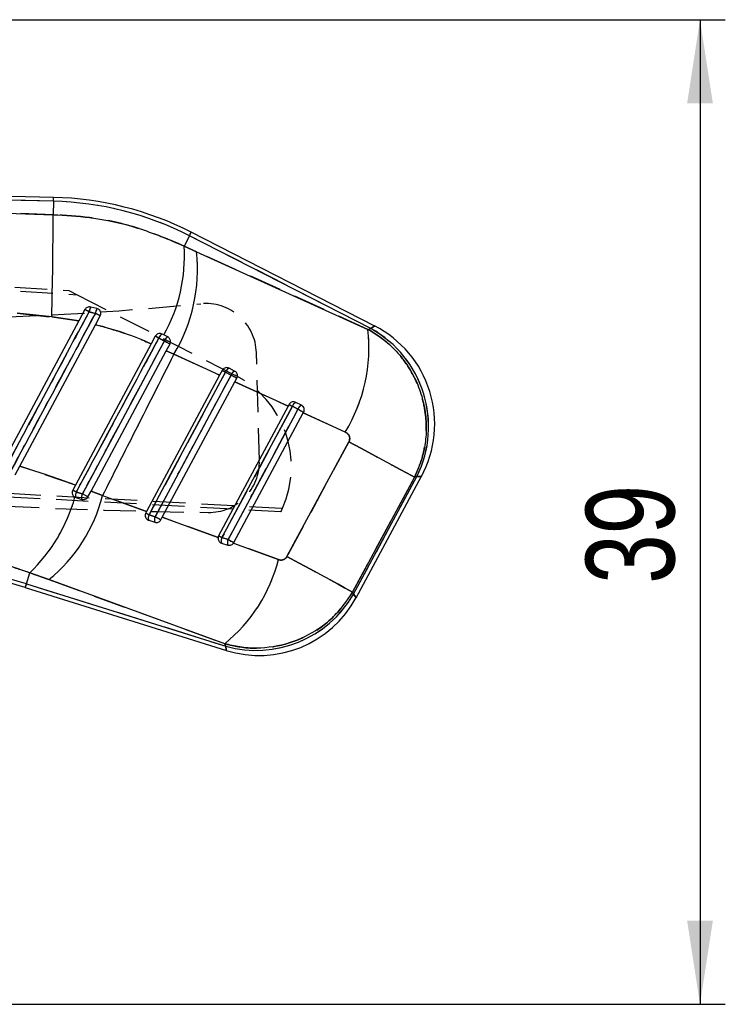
# Model space of a CAD drawing. Extents: x 40 to 416, y 11 to 279.
# Tile 19 of 39: x 184 to 212, y 221 to 260. Entities that reach past the tile are written whole.
import ezdxf

# ---------------------------------------------------------------- set-up
doc = ezdxf.new("R2010")
doc.units = 0
doc.linetypes.add('HIDDEN', pattern=[1.905, 1.27, -0.635])
doc.layers.get('0').update_dxf_attribs({"linetype": 'CONTINUOUS'})
doc.styles.add('SLDTEXTSTYLE0', font='TXT', dxfattribs={"width": 0.75})
doc.dimstyles.new('SLDDIMSTYLE0', dxfattribs={"dimtxt": 3.5, "dimasz": 3.302, "dimexe": 0, "dimexo": 0.0625, "dimgap": 0.875, "dimtad": 1, "dimdec": 0, "dimrnd": 1e-09, "dimzin": 12, "dimtxsty": 'SLDTEXTSTYLE0', "dimsah": 1, "dimcen": 0.09, "dimazin": 3, "dimtfac": 1, "dimtdec": 0, "dimtofl": 0, "dimtmove": 0, "dimatfit": 3, "dimtolj": 1, "dimtzin": 12})

# ---------------------------------------------------------------- blocks, each defined once
blk = doc.blocks.new('_D_1')
at = {"color": 179, "linetype": 'CONTINUOUS'}
for p, q in [((118.227, 260.066), (212.043, 260.066)), ((211.043, 260.066), (211.043, 221.166)), ((150.048, 221.166), (212.043, 221.166))]:
    blk.add_line(p, q, dxfattribs=at)
for points in [[(211.043, 260.066), (210.535, 256.764), (211.551, 256.764)], [(211.043, 221.166), (211.551, 224.468), (210.535, 224.468)]]:
    blk.add_solid(points, dxfattribs=at)
at = {"color": 179, "linetype": 'CONTINUOUS', "insert": (206.531, 237.781, 0.1), "char_height": 3.5, "attachment_point": 1, "rotation": 90, "style": 'SLDTEXTSTYLE0'}
blk.add_mtext('39', dxfattribs=at)

msp = doc.modelspace()

# ---------------------------------------------------------------- linework, layer by layer
at = {"color": 7, "linetype": 'CONTINUOUS'}
for p, q in [((185.50364, 253.04752), (161.7062, 253.60823)), ((185.49996, 252.8914), (161.81849, 253.44937)), ((185.49996, 252.8914), (185.48749, 252.362)), ((182.8587, 252.45031), (185.48749, 252.362)), ((190.86948, 251.53157), (190.66145, 251.12457)), ((198.04091, 247.86602), (190.86948, 251.53157)), ((198.19402, 247.96315), (190.94056, 251.67062)), ((190.66145, 251.12457), (191.15276, 250.90005)), ((191.15276, 250.90005), (197.92686, 247.83052)), ((186.74372, 248.61313), (186.50226, 248.16257)), ((187.21959, 248.65279), (186.97148, 248.71429)), ((185.43232, 248.32089), (184.06941, 248.46721)), ((186.50226, 248.16257), (185.43232, 248.32089)), ((187.16558, 248.01632), (187.34968, 248.35987)), ((186.50226, 248.16257), (183.52827, 242.61305)), ((184.17017, 242.42685), (187.16558, 248.01632)), ((197.92686, 247.83052), (198.04091, 247.86602)), ((189.5248, 247.56194), (189.36368, 247.26142)), ((189.86218, 247.613), (189.7961, 247.64678)), ((190.01872, 247.53299), (189.86218, 247.613)), ((189.36368, 247.26142), (186.372, 241.68117)), ((189.96011, 246.98562), (190.10524, 247.25632)), ((186.98933, 241.44436), (189.96011, 246.98562)), ((190.25895, 246.84664), (189.96011, 246.98562)), ((192.06644, 246.02714), (190.25895, 246.84664)), ((192.65954, 246.18318), (192.43692, 246.29697)), ((192.06644, 246.02714), (189.17598, 240.63569)), ((192.16562, 246.21213), (192.06644, 246.02714)), ((192.29825, 246.14089), (192.52087, 246.02711)), ((192.66518, 245.75565), (192.74606, 245.90651)), ((189.79848, 240.40853), (192.66518, 245.75565)), ((194.77287, 244.79971), (192.66518, 245.75565)), ((194.77287, 244.79971), (192.02678, 239.67755)), ((194.80644, 244.86232), (194.77287, 244.79971)), ((194.93912, 244.79112), (195.16174, 244.67734)), ((195.30036, 244.83337), (195.07774, 244.94716)), ((192.62753, 239.40982), (195.37156, 244.52811)), ((195.37156, 244.52811), (195.38688, 244.5567)), ((197.0307, 243.77514), (195.37156, 244.52811)), ((194.72687, 238.85606), (197.17121, 243.39245)), ((183.9864, 242.08393), (184.17017, 242.42685)), ((199.76645, 241.98924), (197.31895, 237.45451)), ((197.35305, 237.37074), (199.8609, 242.01864)), ((197.45523, 237.23122), (200.04208, 242.02556)), ((199.8609, 242.01864), (199.76645, 241.98924)), ((186.372, 241.68117), (186.26318, 241.4782)), ((186.34898, 241.20189), (186.38156, 241.18852)), ((186.38156, 241.18852), (186.62449, 241.11262)), ((186.86394, 241.21046), (186.64525, 241.32776)), ((186.86394, 241.21046), (186.98933, 241.44436)), ((186.98933, 241.44436), (187.4401, 241.26903)), ((187.4401, 241.26903), (189.17598, 240.63569)), ((189.17598, 240.63569), (189.14498, 240.57787)), ((189.52048, 240.43078), (189.27754, 240.50667)), ((189.74573, 240.31014), (189.79848, 240.40853)), ((189.79848, 240.40853), (192.00388, 239.60356)), ((189.26335, 240.28819), (189.50629, 240.21229)), ((192.14515, 239.38787), (192.38809, 239.31197)), ((192.40228, 239.53051), (192.15935, 239.6064)), ((192.6098, 239.38232), (192.62753, 239.40982)), ((192.6098, 239.38232), (194.38608, 238.73344)), ((184.42979, 237.7773), (184.5672, 238.21711)), ((185.32076, 237.94642), (184.5672, 238.21711)), ((184.42979, 237.7773), (192.30663, 235.31644)), ((192.26692, 235.41397), (185.32076, 237.94642)), ((184.38322, 237.62823), (192.33094, 235.14523)), ((197.31895, 237.45451), (197.35305, 237.37074)), ((192.30663, 235.31644), (192.26692, 235.41397))]:
    msp.add_line(p, q, dxfattribs=at)
at = {"color": 7, "linetype": 'HIDDEN'}
for p, q in [((185.49996, 252.8914), (161.81849, 253.44937)), ((185.49996, 252.8914), (185.48749, 252.362)), ((185.48749, 252.362), (182.8587, 252.45031)), ((190.86948, 251.53157), (190.66145, 251.12457)), ((198.04091, 247.86602), (190.86948, 251.53157)), ((159.26341, 251.05444), (186.10865, 249.3659)), ((191.15276, 250.90005), (190.66145, 251.12457)), ((159.48753, 250.88448), (186.43934, 249.1975)), ((197.92686, 247.83052), (191.15276, 250.90005)), ((186.10865, 249.3659), (186.43934, 249.1975)), ((186.43934, 249.1975), (192.67953, 246.0196)), ((184.06941, 248.46721), (185.43232, 248.32089)), ((185.43232, 248.32089), (186.50226, 248.16257)), ((187.15568, 248.4646), (186.90976, 248.52498)), ((197.92686, 247.83052), (198.04091, 247.86602)), ((189.88513, 247.37431), (189.66472, 247.48698)), ((189.96011, 246.98562), (190.25895, 246.84664)), ((190.25895, 246.84664), (192.06644, 246.02714)), ((193.63843, 242.65408), (193.51731, 246.91236)), ((192.52087, 246.02711), (192.29825, 246.14089)), ((192.66518, 245.75565), (194.77287, 244.79971)), ((195.16174, 244.67734), (194.93912, 244.79112)), ((195.37156, 244.52811), (197.0307, 243.77514)), ((197.17121, 243.39245), (194.72687, 238.85606)), ((194.48689, 240.6232), (158.76611, 242.55798)), ((159.00852, 242.70063), (194.55245, 240.76456)), ((186.372, 241.68117), (184.17017, 242.42685)), ((197.31895, 237.45451), (199.76645, 241.98924)), ((197.35305, 237.37074), (199.8609, 242.01864)), ((199.8609, 242.01864), (199.76645, 241.98924)), ((186.40453, 241.40254), (186.64525, 241.32776)), ((186.86394, 241.21046), (186.64525, 241.32776)), ((187.4401, 241.26903), (186.98933, 241.44436)), ((189.17598, 240.63569), (187.4401, 241.26903)), ((189.27754, 240.50667), (189.52048, 240.43078)), ((192.00388, 239.60356), (189.79848, 240.40853)), ((192.15935, 239.6064), (192.40228, 239.53051)), ((194.38608, 238.73344), (192.6098, 239.38232)), ((184.42979, 237.7773), (184.5672, 238.21711)), ((184.5672, 238.21711), (185.32076, 237.94642)), ((184.42979, 237.7773), (192.30663, 235.31644)), ((185.32076, 237.94642), (192.26692, 235.41397)), ((197.31895, 237.45451), (197.35305, 237.37074)), ((192.30663, 235.31644), (192.26692, 235.41397))]:
    msp.add_line(p, q, dxfattribs=at)
at = {"color": 8, "linetype": 'CONTINUOUS', "flags": 128}
for points in [[(185.49996, 252.8914), (185.50157, 252.95961), (185.50272, 253.00842), (185.50341, 253.03774), (185.50364, 253.04752)], [(190.86948, 251.53157), (190.90053, 251.59232), (190.92275, 251.63579), (190.93611, 251.66191), (190.94056, 251.67062)], [(198.19402, 247.96315), (198.17697, 247.95233), (198.04091, 247.86602)], [(199.8609, 242.01864), (200.0219, 242.02479), (200.04208, 242.02556)], [(184.38322, 237.62823), (184.38614, 237.63757), (184.39489, 237.66557), (184.40945, 237.71218), (184.42979, 237.7773)], [(197.45522, 237.23122), (197.44385, 237.24676), (197.35305, 237.37074)], [(192.30663, 235.31644), (192.32824, 235.16429), (192.33094, 235.14523)]]:
    msp.add_lwpolyline(points, dxfattribs=at)
at = {"color": 7, "linetype": 'HIDDEN', "flags": 128}
for points in [[(198.04091, 247.86602), (198.17697, 247.95233), (198.19402, 247.96315)], [(190.10524, 247.25632), (190.10071, 247.25874), (190.08737, 247.26589), (190.06587, 247.27742), (190.03732, 247.29272), (190.00316, 247.31104), (189.9651, 247.33144), (189.92509, 247.35289), (189.88513, 247.37431)], [(192.29825, 246.14089), (192.10641, 245.78307), (191.33906, 244.3518), (189.27754, 240.50667)], [(189.52048, 240.43078), (189.71232, 240.7886), (190.47967, 242.21987), (192.52087, 246.02711)], [(194.93912, 244.79112), (194.74727, 244.4333), (193.97991, 243.00204), (192.15935, 239.6064)], [(192.40228, 239.53051), (192.59413, 239.88833), (193.36149, 241.31959), (195.16174, 244.67734)], [(197.17121, 243.39245), (197.65003, 243.13388), (198.10066, 242.89046), (198.51404, 242.66709), (198.88187, 242.46825), (199.19674, 242.29796), (199.45234, 242.15962), (199.64353, 242.05602), (199.76645, 241.98924)], [(200.04208, 242.02556), (200.0219, 242.02479), (199.8609, 242.01864)], [(186.38156, 241.18852), (186.34073, 241.2064), (186.31533, 241.22372)], [(192.00269, 239.58301), (192.00296, 239.5922), (192.00974, 239.63468)], [(194.72687, 238.85606), (195.20517, 238.59777), (195.65527, 238.35463), (196.06813, 238.13154), (196.43548, 237.93295), (196.74995, 237.76287), (197.00522, 237.62471), (197.19616, 237.52123), (197.31895, 237.45451)], [(184.42979, 237.7773), (184.40945, 237.71218), (184.39489, 237.66557), (184.38614, 237.63757), (184.38322, 237.62823)], [(197.35305, 237.37074), (197.44385, 237.24676), (197.45522, 237.23122)], [(192.33094, 235.14523), (192.32824, 235.16429), (192.30663, 235.31644)]]:
    msp.add_lwpolyline(points, dxfattribs=at)
at = {"color": 7, "linetype": 'CONTINUOUS', "flags": 128}
for points in [[(189.88513, 247.37431), (189.69338, 247.01645), (188.92636, 245.58499), (186.64525, 241.32776)], [(189.88513, 247.37431), (189.92509, 247.35289), (189.9651, 247.33144), (190.00316, 247.31104), (190.03732, 247.29272), (190.06587, 247.27742), (190.08737, 247.26589), (190.10071, 247.25874), (190.10524, 247.25632)], [(189.27754, 240.50667), (189.46938, 240.86449), (190.23674, 242.29576), (192.29825, 246.14089)], [(192.52087, 246.02711), (192.32904, 245.66929), (191.56168, 244.23802), (189.52048, 240.43078)], [(192.15935, 239.6064), (192.35119, 239.96422), (193.11855, 241.39548), (194.93912, 244.79112)], [(195.16174, 244.67734), (194.9699, 244.31952), (194.20253, 242.88826), (192.40228, 239.53051)], [(199.76645, 241.98924), (199.64353, 242.05602), (199.45234, 242.15962), (199.19674, 242.29796), (198.88187, 242.46825), (198.51404, 242.66709), (198.10066, 242.89046), (197.65003, 243.13388), (197.17121, 243.39245)], [(197.31895, 237.45451), (197.19616, 237.52123), (197.00522, 237.62471), (196.74995, 237.76287), (196.43548, 237.93295), (196.06813, 238.13154), (195.65527, 238.35463), (195.20517, 238.59777), (194.72687, 238.85606)]]:
    msp.add_lwpolyline(points, dxfattribs=at)
at = {"color": 7, "linetype": 'CONTINUOUS'}
for centre, radius, start, end in [((185.2069, 240.45305), 12.4418, 62.926975, 88.650277), ((185.2069, 240.45305), 12.59797, 62.926975, 88.650277), ((36.43172, 252.37593), 149.05577, 358.4410862, 359.9946482), ((184.34606, 250.71528), 6.32864, 330.646508, 3.708059), ((184.69793, 250.19813), 6.49288, 328.923637, 6.206118), ((180.87122, 237.35208), 12.7003, 61.610405, 62.458533), ((187.60812, 248.40202), 0.7091, 153.872504, 170.014592), ((187.75638, 248.36554), 0.60882, 151.8472, 170.635787), ((179.13185, 233.36893), 17.09564, 61.269031, 62.007935), ((191.46143, 247.13254), 6.50299, 328.916581, 6.161557), ((195.88075, 243.98675), 4.44016, 333.688368, 60.888879), ((196.21468, 244.09069), 4.34899, 331.536367, 63.04157), ((121.80172, 120.97469), 143.56443, 61.790254, 61.8536075), ((189.9222, 247.40921), 0.26897, 117.959731, 163.192657), ((190.13325, 247.30101), 0.25871, 116.274896, 163.540781), ((192.5286, 246.07588), 0.23935, 112.522844, 164.238816), ((220.21581, 298.27763), 59.14076, 241.6865153, 241.8323747), ((192.75122, 245.96209), 0.23934, 112.52205, 164.238676), ((249.15127, 351.49955), 119.71398, 241.7677022, 241.8899602), ((245.87695, 339.86982), 107.86391, 241.7401061, 241.8200908), ((195.16941, 244.72613), 0.23929, 112.525121, 164.239731), ((195.39208, 244.6123), 0.23934, 112.533228, 164.233155), ((301.22454, 442.34911), 224.32888, 241.7837662, 241.8490043), ((180.05132, 242.9371), 6.53234, 313.734044, 344.595432), ((181.41436, 242.77536), 6.21117, 308.971328, 345.964675), ((155.34697, 183.54473), 65.66657, 61.7734906, 61.9133784), ((186.66561, 241.26627), 0.29451, 152.436754, 195.307811), ((186.8949, 241.1951), 0.28271, 152.014539, 196.963704), ((215.57073, 289.61785), 55.70672, 241.681487, 241.836251), ((189.50082, 240.38247), 0.2555, 150.915193, 201.65482), ((189.74375, 240.30657), 0.2555, 150.913833, 201.65436), ((245.34004, 344.38776), 117.99525, 241.766484, 241.8905622), ((239.22792, 327.47007), 99.67685, 241.7355612, 241.8220437), ((192.38262, 239.48217), 0.2555, 150.907934, 201.660067), ((192.62561, 239.40628), 0.25556, 150.912811, 201.655411), ((297.87982, 436.11187), 223.09133, 241.7838082, 241.8494406), ((177.087, 214.27415), 24.62346, 72.650277, 86.650277), ((177.087, 214.27415), 24.46729, 72.650277, 86.650277), ((188.36892, 240.23864), 6.20256, 308.93582, 345.955641), ((193.51112, 239.58305), 4.43337, 254.235314, 330.06528), ((193.62783, 239.29635), 4.34899, 252.521668, 331.774576)]:
    msp.add_arc(centre, radius, start, end, dxfattribs=at)
at = {"color": 7, "linetype": 'HIDDEN'}
for centre, radius, start, end in [((185.2069, 240.45305), 12.4418, 62.926975, 88.650277), ((36.43172, 252.37593), 149.05577, 358.4410862, 359.9946482), ((184.34606, 250.71528), 6.32864, 330.646508, 3.708059), ((184.69793, 250.19813), 6.49288, 328.923637, 6.206118), ((178.80955, 375.98241), 127.7508, 267.8577046, 275.6209027), ((180.87122, 237.35208), 12.7003, 61.610405, 62.458533), ((187.60812, 248.40202), 0.7091, 153.872504, 170.014592), ((187.75638, 248.36554), 0.60882, 151.8472, 170.635787), ((191.51812, 246.85549), 2, 1.629288, 95.620903), ((179.13185, 233.36893), 17.09564, 61.269031, 62.007935), ((191.46143, 247.13254), 6.50299, 328.916581, 6.161557), ((195.88075, 243.98675), 4.44016, 333.688368, 60.888879), ((121.80172, 120.97469), 143.56443, 61.790254, 61.8536075), ((189.9222, 247.40921), 0.26897, 117.959731, 163.192657), ((190.13325, 247.30101), 0.25871, 116.274896, 163.540781), ((192.5286, 246.07588), 0.23935, 112.522844, 164.238816), ((220.21581, 298.27763), 59.14076, 241.6865153, 241.8323747), ((192.75122, 245.96209), 0.23934, 112.52205, 164.238676), ((249.15127, 351.49955), 119.71398, 241.7677022, 241.8899602), ((190.83702, 242.40164), 4.0601, 336.220761, 63.011733), ((245.87695, 339.86982), 107.86391, 241.7401061, 241.8200908), ((195.16941, 244.72613), 0.23929, 112.525121, 164.239731), ((195.39208, 244.6123), 0.23934, 112.533228, 164.233155), ((301.22454, 442.34911), 224.32888, 241.7837662, 241.8490043), ((194.89818, 474.57432), 234, 261.1866911, 269.1951312), ((191.63924, 242.59721), 2, 269.195131, 1.629288), ((180.05132, 242.9371), 6.53234, 313.734044, 344.595432), ((181.41436, 242.77536), 6.21117, 308.971328, 345.964675), ((155.34697, 183.54473), 65.66657, 61.7734906, 61.9133784), ((186.66561, 241.26627), 0.29451, 152.436754, 195.307811), ((186.8949, 241.1951), 0.28271, 152.014539, 196.963704), ((215.57073, 289.61785), 55.70672, 241.681487, 241.836251), ((189.50082, 240.38247), 0.2555, 150.915193, 201.65482), ((189.74375, 240.30657), 0.2555, 150.913833, 201.65436), ((245.34004, 344.38776), 117.99525, 241.766484, 241.8905622), ((190.83702, 242.40164), 4.0601, 334.021772, 336.220761), ((239.22792, 327.47007), 99.67685, 241.7355612, 241.8220437), ((192.38262, 239.48217), 0.2555, 150.907934, 201.660067), ((192.62561, 239.40628), 0.25556, 150.912811, 201.655411), ((297.87982, 436.11187), 223.09133, 241.7838082, 241.8494406), ((192.44862, 239.50573), 0.203, 310.158845, 331.803354), ((177.087, 214.27415), 24.62346, 72.650277, 86.650277), ((188.36892, 240.23864), 6.20256, 308.93582, 345.955641), ((193.51112, 239.58305), 4.43337, 254.235314, 330.06528)]:
    msp.add_arc(centre, radius, start, end, dxfattribs=at)
at = {"color": 7, "linetype": 'CONTINUOUS'}
for points, knots in [([(185.48749, 252.362), (185.96935, 252.33409), (187.09624, 252.2688), (188.85805, 251.88652), (190.05499, 251.3808), (190.66145, 251.12457)], [0, 0, 0, 0, 0.26929053, 0.62976437, 1, 1, 1, 1]), ([(186.97148, 248.71429), (186.94874, 248.71761), (186.90326, 248.72424), (186.83622, 248.70474), (186.77952, 248.66753), (186.75529, 248.63072), (186.74372, 248.61313)], [0, 0, 0, 0, 0.25461392, 0.5091649, 0.76548392, 1, 1, 1, 1]), ([(187.34968, 248.35987), (187.3585, 248.38108), (187.37613, 248.4235), (187.37393, 248.49371), (187.35021, 248.55884), (187.30598, 248.61211), (187.25871, 248.64138), (187.22834, 248.65024), (187.21959, 248.65279)], [0, 0, 0, 0, 0.18595435, 0.3719279, 0.55737192, 0.7418712, 0.92562414, 1, 1, 1, 1]), ([(183.55032, 242.25275), (184.10237, 243.28347), (185.22216, 245.37421), (186.342, 247.46495), (186.90976, 248.52498)], [0, 0, 0, 0, 0.49298815, 1, 1, 1, 1]), ([(187.15568, 248.4646), (187.09178, 248.3453), (186.77229, 247.74881), (185.65168, 245.65662), (184.59499, 243.68372), (183.79389, 242.18801)], [0, 0, 0, 0, 0.05702058, 0.28510244, 1, 1, 1, 1]), ([(186.90976, 248.52498), (186.97236, 248.50961), (187.05435, 248.48948), (187.13629, 248.46936), (187.15568, 248.4646)], [0, 0, 0, 0, 0.76338283, 1, 1, 1, 1]), ([(189.36368, 247.26142), (189.00992, 247.4094), (188.29857, 247.70696), (187.54459, 247.91283), (187.16558, 248.01632)], [0, 0, 0, 0, 0.497320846, 1, 1, 1, 1]), ([(197.92686, 247.83052), (198.14153, 247.69914), (198.57086, 247.43637), (199.12875, 246.90056), (199.59563, 246.27077), (199.94316, 245.57017), (200.15764, 244.83531), (200.24469, 244.11292), (200.21139, 243.41159), (200.07503, 242.6955), (199.8757, 242.2393), (199.76645, 241.98924)], [0, 0, 0, 0, 0.11198691, 0.22397285, 0.34080846, 0.45764358, 0.5676767, 0.67770934, 0.77801497, 0.87832073, 1, 1, 1, 1]), ([(186.40453, 241.40254), (186.46845, 241.52183), (186.78803, 242.11827), (187.87475, 244.14643), (188.89757, 246.05528), (189.66472, 247.48698)], [0, 0, 0, 0, 0.0588163, 0.2940817, 1, 1, 1, 1]), ([(189.7961, 247.64678), (189.77412, 247.65534), (189.73018, 247.67245), (189.65836, 247.66789), (189.59278, 247.64082), (189.54832, 247.60104), (189.53047, 247.57137), (189.5248, 247.56194)], [0, 0, 0, 0, 0.22458548, 0.44909507, 0.67474985, 0.89660141, 1, 1, 1, 1]), ([(189.66472, 247.48698), (189.71628, 247.46063), (189.78982, 247.42303), (189.8632, 247.38552), (189.88513, 247.37431)], [0, 0, 0, 0, 0.70101201, 1, 1, 1, 1]), ([(190.10524, 247.25632), (190.1139, 247.27702), (190.13124, 247.31843), (190.1299, 247.38717), (190.10781, 247.45084), (190.0689, 247.5021), (190.03445, 247.52331), (190.01872, 247.53299)], [0, 0, 0, 0, 0.20623427, 0.41250352, 0.6182034, 0.82573956, 1, 1, 1, 1]), ([(190.25895, 246.84664), (189.71896, 245.78002), (188.77804, 243.92147), (187.83986, 242.06154), (187.4401, 241.26903)], [0, 0, 0, 0, 0.57389897, 1, 1, 1, 1]), ([(192.43692, 246.29697), (192.41476, 246.30558), (192.37043, 246.32281), (192.29793, 246.31789), (192.23209, 246.2901), (192.18832, 246.25012), (192.17092, 246.22101), (192.16562, 246.21213)], [0, 0, 0, 0, 0.22787636, 0.45574308, 0.68314209, 0.90333649, 1, 1, 1, 1]), ([(192.74606, 245.90651), (192.75472, 245.9272), (192.77203, 245.96857), (192.77074, 246.03712), (192.74879, 246.10075), (192.70992, 246.15214), (192.67534, 246.17345), (192.65954, 246.18318)], [0, 0, 0, 0, 0.20500084, 0.40999383, 0.61552479, 0.82436891, 1, 1, 1, 1]), ([(195.07774, 244.94716), (195.05565, 244.95576), (195.01145, 244.97296), (194.93902, 244.96814), (194.87339, 244.94053), (194.82945, 244.9007), (194.81196, 244.87153), (194.80644, 244.86232)], [0, 0, 0, 0, 0.227921, 0.45587653, 0.68178382, 0.89949429, 1, 1, 1, 1]), ([(195.38688, 244.5567), (195.39556, 244.57747), (195.41291, 244.619), (195.4115, 244.68768), (195.38936, 244.75152), (195.35035, 244.80266), (195.31585, 244.82386), (195.30036, 244.83337)], [0, 0, 0, 0, 0.20522185, 0.41039368, 0.61709987, 0.82801822, 1, 1, 1, 1]), ([(197.17121, 243.39245), (197.17901, 243.40923), (197.19953, 243.45337), (197.20879, 243.5367), (197.18473, 243.63405), (197.12347, 243.72197), (197.06159, 243.75744), (197.0307, 243.77514)], [0, 0, 0, 0, 0.1189833, 0.3129267, 0.52814047, 0.76452781, 1, 1, 1, 1]), ([(184.17017, 242.42685), (184.50553, 242.32308), (185.25074, 242.09251), (185.97415, 241.82713), (186.372, 241.68117)], [0, 0, 0, 0, 0.45002693, 1, 1, 1, 1]), ([(186.26318, 241.4782), (186.25448, 241.45734), (186.2371, 241.41564), (186.23861, 241.34694), (186.26099, 241.28263), (186.30005, 241.23197), (186.33439, 241.21086), (186.34898, 241.20189)], [0, 0, 0, 0, 0.20584407, 0.41150443, 0.62194631, 0.83946287, 1, 1, 1, 1]), ([(186.64525, 241.32776), (186.60738, 241.33953), (186.52723, 241.36443), (186.44691, 241.38938), (186.40453, 241.40254)], [0, 0, 0, 0, 0.47239399, 1, 1, 1, 1]), ([(186.62449, 241.11262), (186.64679, 241.10795), (186.69141, 241.09862), (186.75998, 241.11375), (186.81909, 241.14895), (186.85052, 241.1862), (186.86259, 241.20804), (186.86394, 241.21046)], [0, 0, 0, 0, 0.24591892, 0.49206809, 0.73310008, 0.97032521, 1, 1, 1, 1]), ([(189.14498, 240.57787), (189.1364, 240.5574), (189.11926, 240.51648), (189.12017, 240.44908), (189.1411, 240.38525), (189.18306, 240.3304), (189.22818, 240.3004), (189.25692, 240.29042), (189.26335, 240.28819)], [0, 0, 0, 0, 0.18100609, 0.36184953, 0.54718016, 0.74128961, 0.94206954, 1, 1, 1, 1]), ([(189.50629, 240.21229), (189.52884, 240.20759), (189.57398, 240.19818), (189.64291, 240.21402), (189.70522, 240.25044), (189.73199, 240.28989), (189.74573, 240.31014)], [0, 0, 0, 0, 0.24961899, 0.49949289, 0.74303447, 1, 1, 1, 1]), ([(192.02678, 239.67755), (192.01789, 239.65699), (192.00748, 239.63293), (192.00433, 239.60729), (192.00388, 239.60356)], [0, 0, 0, 0, 0.85458234, 1, 1, 1, 1]), ([(184.5672, 238.21711), (184.25757, 238.32286), (183.32222, 238.64229), (181.64269, 239.05263), (180.27594, 239.19502), (179.57961, 239.26757)], [0, 0, 0, 0, 0.19531955, 0.59003591, 1, 1, 1, 1]), ([(192.00388, 239.60356), (192.00364, 239.58078), (192.00316, 239.53527), (192.03072, 239.47233), (192.07701, 239.41762), (192.12158, 239.39816), (192.14515, 239.38787)], [0, 0, 0, 0, 0.23873416, 0.47715571, 0.72346188, 1, 1, 1, 1]), ([(192.38809, 239.31197), (192.41083, 239.30725), (192.45633, 239.29781), (192.52578, 239.31401), (192.57786, 239.34517), (192.6014, 239.37255), (192.6098, 239.38232)], [0, 0, 0, 0, 0.28399169, 0.56821772, 0.84599384, 1, 1, 1, 1]), ([(194.38608, 238.73344), (194.39953, 238.72914), (194.44167, 238.71567), (194.51604, 238.71166), (194.60215, 238.73416), (194.67778, 238.78232), (194.71051, 238.83148), (194.72687, 238.85606)], [0, 0, 0, 0, 0.10932246, 0.34232335, 0.56183159, 0.78091424, 1, 1, 1, 1]), ([(197.31895, 237.45451), (197.06855, 237.09316), (196.56787, 236.37063), (195.45199, 235.62993), (194.18738, 235.23056), (193.08843, 235.21225), (192.46338, 235.36573), (192.26692, 235.41397)], [0, 0, 0, 0, 0.22461623, 0.44911662, 0.66948339, 0.89611199, 1, 1, 1, 1])]:
    msp.add_open_spline(points, degree=3, knots=knots, dxfattribs=at)
at = {"color": 7, "linetype": 'HIDDEN'}
for points, knots in [([(190.66145, 251.12457), (190.0713, 251.37463), (188.87512, 251.8815), (187.11364, 252.26774), (185.96935, 252.33407), (185.48749, 252.362)], [0, 0, 0, 0, 0.36050476, 0.73070936, 1, 1, 1, 1]), ([(186.90976, 248.52498), (186.84587, 248.40568), (186.52638, 247.80919), (185.40654, 245.71846), (184.35064, 243.74701), (183.55032, 242.25275)], [0, 0, 0, 0, 0.05706004, 0.28530071, 1, 1, 1, 1]), ([(183.79389, 242.18801), (183.85778, 242.3073), (184.17726, 242.9038), (185.29784, 244.996), (186.35455, 246.9689), (187.15568, 248.4646)], [0, 0, 0, 0, 0.05702061, 0.28510242, 1, 1, 1, 1]), ([(187.16558, 248.01632), (187.54053, 247.91404), (188.29457, 247.70835), (189.00602, 247.41094), (189.36368, 247.26142)], [0, 0, 0, 0, 0.497271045, 1, 1, 1, 1]), ([(199.76645, 241.98924), (199.8757, 242.2393), (200.07503, 242.6955), (200.21139, 243.41159), (200.24469, 244.11292), (200.15764, 244.83531), (199.94316, 245.57017), (199.59563, 246.27077), (199.12875, 246.90056), (198.57086, 247.43637), (198.14153, 247.69914), (197.92686, 247.83052)], [0, 0, 0, 0, 0.121679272, 0.221985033, 0.322290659, 0.4323233, 0.542356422, 0.659191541, 0.776027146, 0.888013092, 1, 1, 1, 1]), ([(189.66472, 247.48698), (189.60081, 247.36769), (189.28121, 246.77125), (188.19446, 244.74312), (187.17166, 242.83425), (186.40453, 241.40254)], [0, 0, 0, 0, 0.058816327, 0.294081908, 1, 1, 1, 1]), ([(186.64525, 241.32776), (186.70917, 241.44705), (187.02875, 242.0435), (188.1087, 244.05902), (189.12475, 245.95524), (189.88513, 247.37431)], [0, 0, 0, 0, 0.05918489, 0.29592465, 1, 1, 1, 1]), ([(190.25895, 246.84664), (189.71896, 245.78002), (188.77804, 243.92147), (187.83986, 242.06154), (187.4401, 241.26903)], [0, 0, 0, 0, 0.57389897, 1, 1, 1, 1]), ([(197.0307, 243.77514), (197.06159, 243.75744), (197.12347, 243.72197), (197.18473, 243.63405), (197.20879, 243.5367), (197.19953, 243.45337), (197.17901, 243.40923), (197.17121, 243.39245)], [0, 0, 0, 0, 0.23547219, 0.47185953, 0.6870733, 0.8810167, 1, 1, 1, 1]), ([(179.57961, 239.26757), (180.07725, 239.2206), (181.082, 239.12576), (182.42578, 238.85777), (183.59414, 238.55032), (184.24173, 238.32856), (184.5672, 238.21711)], [0, 0, 0, 0, 0.29318519, 0.59195365, 0.7949191, 1, 1, 1, 1]), ([(194.72687, 238.85606), (194.71051, 238.83148), (194.67778, 238.78232), (194.60215, 238.73416), (194.51604, 238.71166), (194.44167, 238.71567), (194.39953, 238.72914), (194.38608, 238.73344)], [0, 0, 0, 0, 0.21908576, 0.43816841, 0.65767665, 0.89067754, 1, 1, 1, 1]), ([(192.26692, 235.41397), (192.46338, 235.36573), (193.08843, 235.21225), (194.18738, 235.23056), (195.45199, 235.62993), (196.56787, 236.37063), (197.06855, 237.09316), (197.31895, 237.45451)], [0, 0, 0, 0, 0.10388801, 0.33051661, 0.55088338, 0.77538377, 1, 1, 1, 1])]:
    msp.add_open_spline(points, degree=3, knots=knots, dxfattribs=at)

# ---------------------------------------------------------------- dimensions: what is measured, and where the dimension line sits
at = {"color": 179, "linetype": 'CONTINUOUS'}
dim = msp.add_linear_dim(base=(211.04258, 221.16633), p1=(117.22708, 260.06598), p2=(149.04753, 221.16633), angle=90, dimstyle='SLDDIMSTYLE0', dxfattribs=at)
dim.commit()
dim.dimension.update_dxf_attribs({"geometry": '_D_1', "text_midpoint": (211.04258, 241.78887), "dimtype": 160})

doc.saveas('drawing.dxf')
